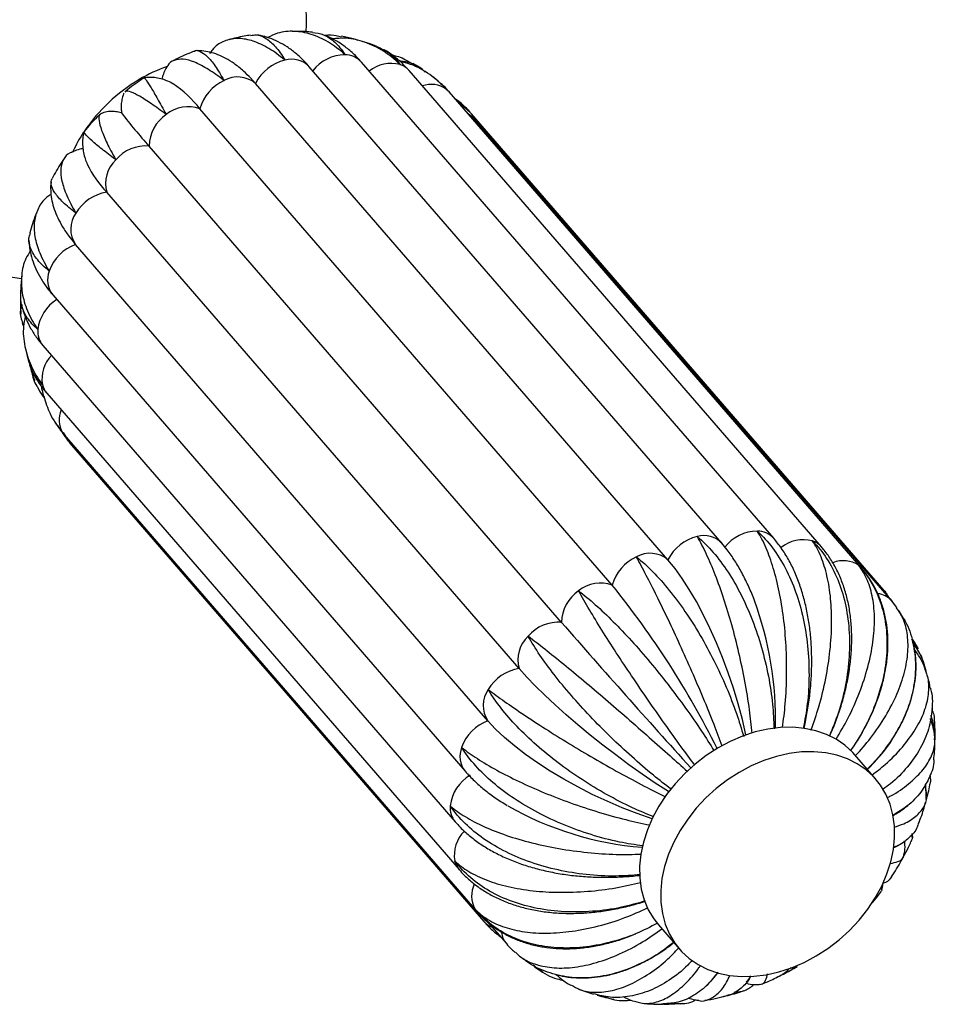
# Paper-space layout '_Frontal' of a CAD drawing. Header units: millimetres. Extents: x -353 to 353, y -227 to 1579.
# Tile 3 of 4: x -6 to 205, y -227 to 0. Entities that reach past the tile are written whole.
import ezdxf

# ---------------------------------------------------------------- set-up
doc = ezdxf.new("R2010")
doc.units = ezdxf.units.MM

psp = doc.layouts.new('_Frontal')

# ---------------------------------------------------------------- linework, layer by layer
at = {"color": 7, "linetype": 'Continuous', "lineweight": 25}
for p, q in [((63.73, -3.43), (63.44, -3.33)), ((155.94, -120.85), (60.68, -10.85)), ((167.97, -119.76), (72.7, -9.76)), ((48.25, -14.7), (47.1, -13.43)), ((178.98, -121.74), (83.72, -11.74)), ((90.35, -14.1), (89.08, -13.13)), ((143.51, -124.7), (48.25, -14.7)), ((188.25, -126.64), (92.99, -16.64)), ((130.66, -130.58), (35.4, -20.58)), ((193.42, -131.74), (98.16, -21.74)), ((98.29, -21.89), (98.16, -21.74)), ((195.13, -134.15), (99.87, -24.15)), ((118.94, -139.16), (23.67, -29.16)), ((109.14, -149.84), (13.88, -39.84)), ((6.67, -51.89), (6.43, -51.6)), ((101.94, -161.89), (6.67, -51.89)), ((1.4, -63.53), (96.67, -173.53)), ((-4.95, -75.66), (-4.2, -78.93)), ((-0.88, -75.24), (94.38, -185.24)), ((-3.56, -80.64), (-3.86, -79.75)), ((0.02, -86.26), (95.28, -196.26)), ((1.84, -92.75), (2.44, -93.74)), ((2.8, -94.26), (4.05, -95.85)), ((3.85, -95.3), (5.39, -97.75)), ((4.05, -95.85), (99.31, -205.85)), ((5.07, -97.3), (4.3, -96.15)), ((5.03, -97.33), (5.26, -97.61)), ((5.37, -97.77), (5.76, -98.26)), ((5.63, -98.11), (5.76, -98.26)), ((5.76, -98.26), (101.03, -208.26)), ((193.82, -132.23), (193.42, -131.74)), ((194.14, -132.68), (193.92, -132.39)), ((196.38, -135.73), (195.13, -134.15)), ((199.98, -143.39), (201.36, -145.28)), ((191.55, -175.36), (186.67, -169.73)), ((203.2, -179.86), (203.11, -176.35)), ((196.38, -190.83), (197.37, -190.28)), ((192.72, -200.39), (192.9, -201.06)), ((101.79, -208.27), (106.2, -213.36)), ((141.32, -209), (146.2, -214.64)), ((122.87, -223.84), (126.29, -225))]:
    psp.add_line(p, q, dxfattribs=at)
at = {"color": 8, "linetype": 'Continuous', "lineweight": 25}
for p, q in [((4.05, -95.85), (3.66, -95.33)), ((193.55, -131.89), (193.42, -131.74)), ((99.31, -205.85), (98.92, -205.33))]:
    psp.add_line(p, q, dxfattribs=at)
at = {"color": 8, "linetype": 'Continuous', "lineweight": 25, "flags": 128}
for points in [[(92.32, -16.01), (92.95, -16.6), (92.99, -16.64)], [(98.92, -22.97), (98.76, -22.62), (98.29, -21.89)], [(187.59, -126.01), (188.21, -126.6), (188.25, -126.64)], [(194.24, -133.12), (194.02, -132.62), (193.55, -131.89)]]:
    psp.add_lwpolyline(points, dxfattribs=at)
at = {"color": 7, "linetype": 'Continuous', "lineweight": 25, "flags": 128}
for points in [[(161.55, -165.16), (161.55, -165.14), (160.71, -161.59), (159.73, -158), (158.63, -154.4), (157.42, -150.82), (156.11, -147.29), (154.71, -143.86), (153.23, -140.54), (151.69, -137.37), (150.09, -134.38), (148.46, -131.59), (146.82, -129.03), (145.16, -126.73), (143.51, -124.7)], [(143.68, -178.3), (143.62, -178.26), (140.61, -176.29), (137.57, -174.2), (134.52, -172.03), (131.48, -169.79), (128.48, -167.5), (125.56, -165.18), (122.73, -162.85), (120.03, -160.53), (117.47, -158.24), (115.08, -156.01), (112.88, -153.85), (110.9, -151.79), (109.14, -149.84)], [(139.86, -184.54), (136.4, -183.33), (132.93, -181.97), (129.46, -180.49), (126.04, -178.89), (122.7, -177.18), (119.45, -175.39), (116.34, -173.54), (113.39, -171.63), (110.63, -169.68), (108.08, -167.71), (105.77, -165.75), (103.72, -163.8), (101.94, -161.89)], [(186.67, -169.73), (186.21, -169.22), (184.42, -167.56), (182.38, -166.16), (180.13, -165.03), (177.69, -164.19), (175.09, -163.64), (172.36, -163.4), (169.53, -163.46), (166.63, -163.82), (163.71, -164.48), (160.78, -165.44), (157.9, -166.67), (155.09, -168.17), (152.38, -169.92), (149.81, -171.9), (147.4, -174.08), (145.19, -176.44), (143.2, -178.95), (141.45, -181.58), (139.97, -184.31), (138.77, -187.1), (137.86, -189.91), (137.26, -192.71), (136.98, -195.48), (137.01, -198.17), (137.36, -200.76), (138.02, -203.22), (138.98, -205.52), (140.24, -207.62), (141.32, -209)], [(159.97, -173.8), (157.26, -175.55), (154.69, -177.53), (152.28, -179.71), (150.07, -182.07), (148.08, -184.59), (146.33, -187.22), (144.85, -189.95), (143.65, -192.73), (142.74, -195.54), (142.14, -198.35), (141.86, -201.11), (141.89, -203.81), (142.24, -206.4), (142.9, -208.86), (143.86, -211.15), (145.12, -213.26), (146.66, -215.15), (148.45, -216.8), (150.49, -218.2), (152.74, -219.33), (155.18, -220.17), (157.78, -220.72), (160.51, -220.97), (163.34, -220.91), (166.24, -220.55), (169.16, -219.88), (172.08, -218.93), (174.97, -217.7), (177.78, -216.2), (180.49, -214.45), (183.06, -212.47), (185.47, -210.29), (187.68, -207.93), (189.67, -205.41), (191.42, -202.78), (192.9, -200.05), (194.1, -197.27), (195.01, -194.46), (195.61, -191.65), (195.89, -188.89), (195.86, -186.19), (195.51, -183.6), (194.85, -181.14), (193.89, -178.85), (192.63, -176.74), (191.09, -174.85), (189.3, -173.2), (187.26, -171.8), (185.01, -170.67), (182.57, -169.83), (179.97, -169.28), (177.24, -169.03), (174.41, -169.09), (171.51, -169.45), (168.59, -170.12), (165.67, -171.07), (162.78, -172.3), (159.97, -173.8)]]:
    psp.add_lwpolyline(points, dxfattribs=at)
at = {"color": 7, "linetype": 'Continuous', "lineweight": 25}
for centre, radius, start, end in [((0, 0), 60, 357.3286, 23.3002), ((39.96, -45.17), 36.45, 109.3992, 120.6082), ((57.38, -19.28), 10.21, 103.2035, 153.3256), ((44.14, -19.67), 6.46, 50.4453, 119.4296), ((41.36, -47.75), 39.37, 120.4522, 146.1706), ((14.11, -37.18), 27, 37.9377, 56.0311), ((45.05, -23.17), 9.99, 114.112, 165.0214), ((32.65, -27.94), 7.85, 69.5012, 129.6628), ((97.03, 38.29), 99.66, 216.8854, 222.5992), ((32.68, -29.36), 9.01, 124.0486, 178.738), ((37.79, -45.3), 35.04, 146.5732, 154.8311), ((22.94, -38.34), 9.21, 85.4613, 139.3246), ((32.45, -22.11), 25.68, 205.9217, 223.6593), ((21.23, -37.84), 7.62, 133.7259, 195.1868), ((0, 0), 60, 216.6998, 264.4618), ((15.42, -49.8), 10.08, 98.797, 149.3751), ((11.81, -48.32), 6.25, 144.1813, 214.7408), ((10.19, -61.43), 10.17, 110.2307, 160.5049), ((164.29, -127.68), 9.61, 90.6548, 142.9523), ((152.64, -129.28), 10.21, 103.2035, 153.3256), ((140.31, -133.17), 9.99, 114.112, 165.0214), ((139.4, -129.67), 6.46, 50.4453, 119.4296), ((127.91, -137.94), 7.85, 69.5012, 129.6628), ((-30.02, -260.44), 206.59, 26.4899, 38.9439), ((127.94, -139.36), 9.01, 124.0486, 178.738), ((87.81, -161.8), 80.59, 358.7466, 20.1152), ((118.21, -148.34), 9.21, 85.4613, 139.3246), ((1858.67, 1376.7), 2307.49, 221.06618, 222.18254), ((116.49, -147.84), 7.62, 133.7259, 195.1868), ((110.68, -159.8), 10.08, 98.797, 149.3751), ((107.08, -158.32), 6.25, 144.1813, 214.7408), ((105.45, -171.43), 10.17, 110.2307, 160.5049), ((102.61, -182.63), 9.44, 120.45, 173.3896), ((143.53, -116.74), 74.61, 240.2891, 265.4181)]:
    psp.add_arc(centre, radius, start, end, dxfattribs=at)
at = {"color": 8, "linetype": 'Continuous', "lineweight": 25}
for centre, radius, start, end in [((69.02, -17.67), 9.59, 90.636, 141.9898), ((68.9, -13.21), 5.13, 42.1844, 89.8162), ((56.62, -14.7), 5.59, 43.4735, 106.3807), ((79.57, -18.31), 8.21, 75.4757, 128.0899), ((80.15, -14.87), 4.76, 41.2549, 71.8255), ((88.81, -21.16), 6.23, 55.6468, 108.9996), ((96.4, -27.16), 4.6, 40.9798, 61.3639), ((5.87, -60.08), 5.65, 158.8108, 217.7476), ((7.31, -72.62), 9.41, 121.8484, 173.4245), ((3.03, -71.99), 5.09, 174.9124, 219.6882), ((6.85, -83), 7.94, 136.3884, 189.111), ((3.58, -83.2), 4.69, 193.0042, 220.6658), ((8.84, -92.39), 5.95, 157.3671, 209.5893), ((9.26, -95.22), 4.64, 221.0556, 240.9682), ((164.16, -123.21), 5.13, 42.1394, 89.8175), ((151.89, -124.7), 5.59, 43.4818, 106.3802), ((174.83, -128.33), 8.24, 75.5182, 128.8716), ((175.41, -124.87), 4.76, 41.4448, 71.8232), ((184.03, -131.25), 6.33, 55.8431, 112.2286), ((191.44, -137.44), 4.95, 41.6357, 83.1945), ((101.13, -170.08), 5.65, 158.8116, 217.7289), ((98.29, -181.99), 5.08, 174.9113, 219.733), ((102.15, -193.01), 7.98, 135.1801, 189.0392), ((98.84, -193.21), 4.69, 193.0011, 220.9693), ((104.46, -202.35), 6.29, 154.2264, 208.2727), ((104.58, -205.16), 4.72, 221.174, 249.4147), ((109.91, -210.22), 4.86, 186.9001, 220.2686)]:
    psp.add_arc(centre, radius, start, end, dxfattribs=at)
at = {"color": 7, "linetype": 'Continuous', "lineweight": 25}
for points, knots in [([(55.05, -9.34), (55.02, -9.32), (53.77, -8.26), (51.26, -6.45), (47.7, -4.79), (44.35, -4.16), (41.37, -4.65), (39.08, -5.84), (38.01, -7.25), (37.61, -7.78)], [0, 0, 0, 0, 0.003592, 0.18008, 0.361688, 0.538178, 0.719807, 0.895942, 1, 1, 1, 1]), ([(47.12, -3.55), (46.61, -3.63), (44.92, -3.88), (43.25, -4.31), (42.08, -4.62)], [0, 0, 0, 0, 0.298013, 1, 1, 1, 1]), ([(47.14, -3.65), (47.55, -3.56), (48.7, -3.31), (50.65, -4.15), (52.89, -6.07), (54.33, -8.1), (55.03, -9.31), (55.05, -9.34)], [0, 0, 0, 0, 0.154498, 0.437147, 0.71179, 0.99441, 1, 1, 1, 1]), ([(60.68, -10.85), (60.33, -10.46), (59.33, -9.34), (57.63, -7.77), (55.59, -6.25), (53.56, -5.08), (51.5, -4.22), (49.84, -3.7), (48.85, -3.58), (48.59, -3.55)], [0, 0, 0, 0, 0.10529, 0.301404, 0.472424, 0.635871, 0.792582, 0.944082, 1, 1, 1, 1]), ([(68.92, -8.08), (68.89, -8.05), (67.65, -6.93), (65.08, -5), (61.16, -3.19), (57.2, -2.52), (53.78, -2.8), (51.8, -3.75), (51.03, -4.12)], [0, 0, 0, 0, 0.004311, 0.216085, 0.434003, 0.64578, 0.863724, 1, 1, 1, 1]), ([(61.4, -2.87), (60.27, -2.78), (58.72, -2.66), (57.16, -2.7), (56.73, -2.71)], [0, 0, 0, 0, 0.727422, 1, 1, 1, 1]), ([(61.4, -2.93), (62.26, -3.05), (64.1, -3.3), (66.63, -5.05), (68.18, -6.92), (68.9, -8.05), (68.92, -8.08)], [0, 0, 0, 0, 0.299965, 0.641546, 0.993047, 1, 1, 1, 1]), ([(72.7, -9.76), (72.33, -9.35), (71.32, -8.23), (69.54, -6.63), (67.32, -5.09), (65.48, -4.06), (64.35, -3.66), (64.04, -3.55)], [0, 0, 0, 0, 0.153101, 0.410798, 0.663064, 0.908337, 1, 1, 1, 1]), ([(64.15, -3.59), (64.67, -3.53), (66.01, -3.37), (67.31, -3.72), (68.1, -3.94)], [0, 0, 0, 0, 0.390789, 1, 1, 1, 1]), ([(81.63, -10.35), (81.61, -10.33), (80.4, -9.13), (77.8, -7.04), (73.6, -5.05), (69.6, -4.1), (67.02, -4.33), (65.96, -4.42)], [0, 0, 0, 0, 0.00543, 0.272211, 0.546733, 0.813518, 1, 1, 1, 1]), ([(72, -4.77), (71.62, -4.65), (70.35, -4.25), (69.04, -4), (68.13, -3.83)], [0, 0, 0, 0, 0.304048, 1, 1, 1, 1]), ([(76.31, -6.18), (75.52, -5.87), (74.4, -5.43), (73.23, -5.12), (72.88, -5.02)], [0, 0, 0, 0, 0.699346, 1, 1, 1, 1]), ([(76.3, -6.2), (77.25, -6.62), (79.28, -7.53), (80.86, -9.27), (81.62, -10.33), (81.63, -10.35)], [0, 0, 0, 0, 0.461419, 0.989553, 1, 1, 1, 1]), ([(40.97, -14.05), (40.94, -14.03), (39.69, -13.04), (37.29, -11.33), (34.14, -9.69), (31.44, -8.96), (29.39, -9.28), (28.18, -9.96), (27.88, -10.77), (27.84, -10.87)], [0, 0, 0, 0, 0.003904, 0.195702, 0.393065, 0.584865, 0.78225, 0.973665, 1, 1, 1, 1]), ([(34.1, -7.28), (33.85, -7.37), (32.26, -7.97), (30.62, -8.73), (29.27, -9.47), (29.19, -9.51)], [0, 0, 0, 0, 0.1459579, 0.9516162, 1, 1, 1, 1]), ([(34.1, -7.27), (34.1, -7.26), (34.45, -6.91), (35.44, -7.23), (37.03, -8.29), (38.9, -10.57), (40.24, -12.75), (40.95, -14.03), (40.97, -14.05)], [0, 0, 0, 0, 0.005434, 0.249291, 0.500251, 0.744103, 0.995036, 1, 1, 1, 1]), ([(47.16, -13.52), (46.61, -12.96), (45.37, -11.7), (43.46, -10.19), (41.46, -8.93), (39.58, -8.05), (37.72, -7.47), (36.09, -7.17), (35.07, -7.18), (34.69, -7.18)], [0, 0, 0, 0, 0.15858, 0.355725, 0.517304, 0.663427, 0.797889, 0.924444, 1, 1, 1, 1]), ([(83.72, -11.74), (83.33, -11.3), (82.33, -10.19), (80.52, -8.63), (78.98, -7.48), (78.09, -7.02), (78, -6.97)], [0, 0, 0, 0, 0.231484, 0.596769, 0.957918, 1, 1, 1, 1]), ([(79.75, -8.14), (80.26, -8.24), (81.97, -8.6), (83.47, -9.53), (84.53, -10.18)], [0, 0, 0, 0, 0.2944514, 1, 1, 1, 1]), ([(27.81, -10.85), (27.72, -10.99), (27.35, -11.53), (26.95, -12.52), (26.73, -13.33), (26.63, -13.71)], [0, 0, 0, 0, 0.144234, 0.58894, 1, 1, 1, 1]), ([(87.42, -12.08), (87.22, -11.88), (86.14, -10.81), (84.09, -9.88), (82.03, -9.57), (81.33, -9.47)], [0, 0, 0, 0, 0.130325, 0.708131, 1, 1, 1, 1]), ([(92.32, -16.01), (92.3, -15.99), (91.14, -14.73), (88.55, -12.52), (84.92, -10.42), (82.42, -9.83), (81.59, -9.64)], [0, 0, 0, 0, 0.007936, 0.39783, 0.799037, 1, 1, 1, 1]), ([(86.51, -11.34), (86.18, -11.11), (85.55, -10.66), (84.88, -10.3), (84.56, -10.12)], [0, 0, 0, 0, 0.527643, 1, 1, 1, 1]), ([(22.49, -13.46), (22.28, -13.59), (20.83, -14.51), (19.35, -15.6), (18.14, -16.62), (18.07, -16.68)], [0, 0, 0, 0, 0.1343227, 0.9433566, 1, 1, 1, 1]), ([(29.3, -14.86), (28.89, -14.63), (28.1, -14.21), (26.75, -13.71), (25.32, -13.4), (23.91, -13.27), (22.96, -13.39), (22.53, -13.45)], [0, 0, 0, 0, 0.235058, 0.450946, 0.65103, 0.843017, 1, 1, 1, 1]), ([(22.54, -13.51), (22.53, -13.49), (22.53, -13.32), (23.03, -13.99), (24.04, -15.55), (25.58, -18.19), (26.89, -20.53), (27.62, -21.87), (27.63, -21.89)], [0, 0, 0, 0, 0.04166, 0.276635, 0.518454, 0.753424, 0.995217, 1, 1, 1, 1]), ([(90.3, -14.17), (91.01, -14.72), (91.73, -15.28), (92.31, -16), (92.32, -16.01)], [0, 0, 0, 0, 0.972877, 1, 1, 1, 1]), ([(92.99, -16.64), (92.6, -16.2), (91.97, -15.48), (91.24, -14.86), (90.96, -14.62)], [0, 0, 0, 0, 0.615519, 1, 1, 1, 1]), ([(17.89, -16.94), (17.85, -17.01), (17.61, -17.47), (17.37, -18.4), (17.19, -19.64), (17.19, -20.73), (17.31, -21.37), (17.36, -21.63)], [0, 0, 0, 0, 0.047764, 0.325524, 0.58619, 0.8298, 1, 1, 1, 1]), ([(27.63, -21.89), (27.61, -21.88), (26.39, -20.95), (24.12, -19.3), (21.39, -17.56), (19.41, -16.63), (18.33, -16.37), (18.17, -16.69), (18.13, -16.76)], [0, 0, 0, 0, 0.004658, 0.233474, 0.468931, 0.697751, 0.933234, 1, 1, 1, 1]), ([(98.16, -21.74), (97.76, -21.3), (96.75, -20.2), (95.51, -19.05), (94.6, -18.42), (94.43, -18.31)], [0, 0, 0, 0, 0.347093, 0.884119, 1, 1, 1, 1]), ([(94.45, -18.33), (95.77, -19.42), (97.13, -20.54), (98.27, -21.87), (98.29, -21.89)], [0, 0, 0, 0, 0.98045, 1, 1, 1, 1]), ([(98.29, -21.89), (98.27, -21.88), (97.49, -21), (96.5, -20.27), (95.52, -19.57)], [0, 0, 0, 0, 0.021073, 1, 1, 1, 1]), ([(12.4, -21.77), (12.17, -22), (10.86, -23.26), (9.62, -24.6), (8.69, -25.78), (8.69, -25.78)], [0, 0, 0, 0, 0.178739, 0.996894, 1, 1, 1, 1]), ([(12.84, -21.62), (12.6, -21.7), (12.05, -21.89), (12, -23.21), (12.57, -25.39), (13.87, -28.42), (15.17, -30.92), (15.95, -32.31), (15.96, -32.34)], [0, 0, 0, 0, 0.150838, 0.359043, 0.573314, 0.781515, 0.995762, 1, 1, 1, 1]), ([(17.35, -21.52), (17.31, -21.5), (16.88, -21.35), (15.95, -21.2), (14.61, -21.16), (13.53, -21.28), (12.95, -21.5), (12.81, -21.55)], [0, 0, 0, 0, 0.032967, 0.305592, 0.598058, 0.906207, 1, 1, 1, 1]), ([(99.87, -24.15), (99.48, -23.71), (98.71, -22.84), (97.83, -22.1), (97.4, -21.73)], [0, 0, 0, 0, 0.509671, 1, 1, 1, 1]), ([(8.68, -25.85), (8.63, -26.01), (8.41, -26.66), (8.29, -27.83), (8.29, -29.31), (8.51, -30.76), (8.87, -32.13), (9.21, -32.96), (9.39, -33.37)], [0, 0, 0, 0, 0.053121, 0.229086, 0.408145, 0.596004, 0.800959, 1, 1, 1, 1]), ([(15.96, -32.34), (15.94, -32.32), (14.76, -31.43), (12.65, -29.8), (10.34, -27.87), (9.01, -26.56), (8.49, -25.89), (8.68, -25.86), (8.69, -25.86)], [0, 0, 0, 0, 0.004889, 0.245079, 0.492239, 0.732433, 0.979621, 1, 1, 1, 1]), ([(5.86, -30.62), (5.71, -30.66), (4.75, -30.93), (3.79, -32.15), (3.1, -34.29), (3.38, -37.13), (4.54, -40.57), (5.89, -43.22), (6.73, -44.64), (6.74, -44.66)], [0, 0, 0, 0, 0.035181, 0.229254, 0.418233, 0.612716, 0.801691, 0.996153, 1, 1, 1, 1]), ([(8.39, -29.79), (8.38, -29.79), (7.9, -29.84), (7.03, -30.06), (6.18, -30.43), (5.84, -30.58)], [0, 0, 0, 0, 0.0150748, 0.5965935, 1, 1, 1, 1]), ([(4.02, -32.08), (3.81, -32.38), (2.79, -33.86), (1.93, -35.43), (1.24, -36.68)], [0, 0, 0, 0, 0.203315, 1, 1, 1, 1]), ([(1.05, -37.4), (1.02, -37.59), (0.88, -38.43), (0.93, -39.92), (1.18, -41.85), (1.73, -43.81), (2.54, -45.81), (3.67, -47.88), (4.98, -49.83), (6.01, -51.08), (6.46, -51.62)], [0, 0, 0, 0, 0.036889, 0.156843, 0.280763, 0.411581, 0.552403, 0.705747, 0.871608, 1, 1, 1, 1]), ([(6.74, -44.66), (6.72, -44.65), (5.6, -43.79), (3.64, -42.13), (1.76, -39.95), (0.84, -38.06), (1.12, -37.14), (1.25, -36.69)], [0, 0, 0, 0, 0.005037, 0.252506, 0.507155, 0.754628, 1, 1, 1, 1]), ([(1.02, -40.36), (0.69, -40.57), (-0.66, -41.4), (-2.03, -43.46), (-3.01, -46.49), (-2.89, -49.97), (-1.75, -53.82), (-0.31, -56.58), (0.59, -58.01), (0.6, -58.04)], [0, 0, 0, 0, 0.06246, 0.251046, 0.434682, 0.623666, 0.807298, 0.996262, 1, 1, 1, 1]), ([(-2.3, -44.48), (-2.38, -44.65), (-3.01, -46.2), (-3.54, -47.83), (-3.9, -49.3), (-3.91, -49.33)], [0, 0, 0, 0, 0.1115476, 0.9817328, 1, 1, 1, 1]), ([(0.6, -58.04), (0.58, -58.02), (-0.47, -57.18), (-2.27, -55.45), (-3.78, -52.92), (-4.31, -50.84), (-3.9, -49.73), (-3.77, -49.36)], [0, 0, 0, 0, 0.005747, 0.288105, 0.578655, 0.861016, 1, 1, 1, 1]), ([(-4.09, -50.94), (-4.03, -51.67), (-3.91, -53.16), (-3.35, -55.37), (-2.52, -57.57), (-1.39, -59.75), (-0.08, -61.75), (0.95, -62.98), (1.4, -63.53)], [0, 0, 0, 0, 0.158757, 0.323565, 0.492822, 0.668277, 0.851037, 1, 1, 1, 1]), ([(-3.78, -53.42), (-4.14, -53.98), (-5.23, -55.69), (-5.91, -58.95), (-5.84, -63.02), (-4.58, -67.26), (-3.03, -70.09), (-2.05, -71.51), (-2.03, -71.54)], [0, 0, 0, 0, 0.106535, 0.325603, 0.551052, 0.770116, 0.995541, 1, 1, 1, 1]), ([(-5.74, -59.07), (-5.85, -60.11), (-6.02, -61.62), (-6.02, -63.14), (-6.02, -63.61)], [0, 0, 0, 0, 0.6894732, 1, 1, 1, 1]), ([(-2.03, -71.54), (-2.05, -71.52), (-3.04, -70.67), (-4.64, -68.85), (-5.95, -66.17), (-5.95, -64.37), (-5.95, -63.61)], [0, 0, 0, 0, 0.007307, 0.366296, 0.735701, 1, 1, 1, 1]), ([(-5.79, -65.75), (-5.83, -65.89), (-6.22, -67.17), (-6.14, -68.63), (-5.62, -69.84), (-5.55, -70.01)], [0, 0, 0, 0, 0.089915, 0.866118, 1, 1, 1, 1]), ([(-6.01, -63.7), (-6.04, -64.35), (-6.1, -65.78), (-5.99, -67.2), (-5.93, -67.97)], [0, 0, 0, 0, 0.458894, 1, 1, 1, 1]), ([(-5.8, -65.69), (-5.74, -66.03), (-5.5, -67.19), (-4.78, -69.11), (-3.66, -71.4), (-2.35, -73.45), (-1.34, -74.69), (-0.88, -75.24)], [0, 0, 0, 0, 0.097343, 0.330686, 0.565913, 0.804716, 1, 1, 1, 1]), ([(-5.62, -70.02), (-5.6, -70.1), (-5.53, -70.41), (-5.41, -70.7), (-5.32, -70.92)], [0, 0, 0, 0, 0.260079, 1, 1, 1, 1]), ([(-4.93, -68.55), (-5.09, -69.29), (-5.58, -71.59), (-5.18, -75.43), (-3.78, -79.96), (-2.07, -82.83), (-1.01, -84.23), (-0.99, -84.26)], [0, 0, 0, 0, 0.135308, 0.424373, 0.705249, 0.994283, 1, 1, 1, 1]), ([(-0.99, -84.26), (-1.01, -84.24), (-1.92, -83.37), (-3.29, -81.71), (-3.85, -79.74), (-4.09, -78.9)], [0, 0, 0, 0, 0.011526, 0.577769, 1, 1, 1, 1]), ([(-3.65, -80.67), (-3.51, -81.2), (-3.26, -82.12), (-2.9, -82.99), (-2.75, -83.35)], [0, 0, 0, 0, 0.589144, 1, 1, 1, 1]), ([(-3.58, -80.59), (-3.51, -80.77), (-3.11, -81.78), (-2.09, -83.49), (-0.91, -85.17), (-0.15, -86.06), (0.02, -86.26)], [0, 0, 0, 0, 0.086875, 0.484138, 0.881108, 1, 1, 1, 1]), ([(-3.36, -81.11), (-3.36, -81.13), (-3.33, -82.44), (-2.92, -83.68), (-2.19, -84.68), (-2.17, -84.71)], [0, 0, 0, 0, 0.017157, 0.967618, 1, 1, 1, 1]), ([(-2.17, -84.71), (-1.81, -85.4), (-1.32, -86.34), (-0.68, -87.18), (-0.51, -87.4)], [0, 0, 0, 0, 0.730826, 1, 1, 1, 1]), ([(-1.22, -84.64), (-1.18, -84.97), (-1.08, -85.76), (-0.84, -86.51), (-0.7, -86.95)], [0, 0, 0, 0, 0.4147167, 1, 1, 1, 1]), ([(-0.67, -86.96), (-0.24, -88.31), (0.7, -91.29), (2.51, -93.94), (3.64, -95.3), (3.66, -95.33)], [0, 0, 0, 0, 0.45036, 0.989338, 1, 1, 1, 1]), ([(3.66, -95.33), (3.64, -95.31), (3.2, -94.82), (2.87, -94.24), (2.55, -93.68)], [0, 0, 0, 0, 0.0375756, 1, 1, 1, 1]), ([(3.59, -95.27), (3.68, -95.44), (3.87, -95.78), (4.11, -96.09), (4.23, -96.24)], [0, 0, 0, 0, 0.492142, 1, 1, 1, 1]), ([(169.99, -163.46), (170.23, -161.65), (170.75, -157.63), (171.01, -151.24), (170.88, -144.51), (170.3, -138.07), (169.3, -131.99), (167.94, -126.56), (166.23, -121.82), (164.91, -119.24), (164.19, -118.1), (164.18, -118.08)], [0, 0, 0, 0, 0.105636, 0.234403, 0.359589, 0.488407, 0.613844, 0.742935, 0.86837, 0.997447, 1, 1, 1, 1]), ([(164.18, -118.08), (164.2, -118.1), (165.44, -119.23), (167.79, -121.84), (170.75, -126.57), (173.15, -132.08), (174.87, -138.13), (175.91, -144.64), (176.22, -151.31), (175.89, -157.76), (175.14, -161.78), (174.79, -163.65)], [0, 0, 0, 0, 0.002553, 0.127969, 0.257023, 0.382441, 0.511511, 0.636676, 0.765474, 0.890595, 1, 1, 1, 1]), ([(162.99, -164.77), (162.8, -162.99), (162.39, -159.07), (161.34, -152.79), (159.96, -146.16), (158.32, -139.76), (156.47, -133.66), (154.49, -128.15), (152.42, -123.28), (151.02, -120.57), (150.32, -119.36), (150.31, -119.34)], [0, 0, 0, 0, 0.1065674, 0.2352005, 0.3602556, 0.48894, 0.6142465, 0.743203, 0.8685067, 0.9974494, 1, 1, 1, 1]), ([(150.31, -119.34), (150.33, -119.36), (151.59, -120.42), (154.05, -122.89), (157.44, -127.41), (160.5, -132.74), (163.11, -138.61), (165.24, -144.96), (166.79, -151.49), (167.79, -157.86), (167.95, -161.85), (168.03, -163.73)], [0, 0, 0, 0, 0.002549, 0.127756, 0.256597, 0.381806, 0.510661, 0.635618, 0.764202, 0.889116, 1, 1, 1, 1]), ([(175.62, -160.32), (175.73, -159.71), (176.08, -157.89), (176.44, -154.82), (176.71, -151.15), (176.77, -147.51), (176.64, -143.92), (176.3, -140.39), (175.74, -136.95), (174.98, -133.63), (174, -130.44), (172.8, -127.42), (171.39, -124.59), (169.79, -122.01), (168.56, -120.5), (167.97, -119.76)], [0, 0, 0, 0, 0.039831, 0.118899, 0.198051, 0.277365, 0.356921, 0.436794, 0.51705, 0.597734, 0.678845, 0.760307, 0.841853, 0.92301, 1, 1, 1, 1]), ([(176.57, -164.04), (177.2, -162.26), (178.59, -158.34), (180.05, -152.13), (181.07, -145.63), (181.44, -139.42), (181.21, -133.58), (180.37, -128.38), (178.96, -123.88), (177.66, -121.44), (176.91, -120.37), (176.89, -120.35)], [0, 0, 0, 0, 0.107054, 0.235617, 0.360604, 0.489218, 0.614457, 0.743343, 0.868578, 0.997451, 1, 1, 1, 1]), ([(176.89, -120.35), (176.92, -120.38), (178.12, -121.58), (180.33, -124.31), (182.86, -129.14), (184.6, -134.68), (185.48, -140.68), (185.51, -147.07), (184.66, -153.56), (183.13, -159.79), (181.55, -163.63), (180.81, -165.42)], [0, 0, 0, 0, 0.002552, 0.127929, 0.256944, 0.382323, 0.511352, 0.636479, 0.765237, 0.89032, 1, 1, 1, 1]), ([(163.5, -134.14), (163.45, -133.99), (163.01, -132.75), (162.04, -130.57), (160.6, -127.64), (158.99, -124.9), (157.44, -122.64), (156.37, -121.37), (155.94, -120.85)], [0, 0, 0, 0, 0.029429, 0.233565, 0.439715, 0.648169, 0.85896, 1, 1, 1, 1]), ([(180.86, -165.45), (181.06, -165.01), (181.79, -163.44), (182.82, -160.68), (183.94, -157.18), (184.83, -153.66), (185.48, -150.13), (185.88, -146.63), (186.03, -143.17), (185.92, -139.78), (185.54, -136.48), (184.89, -133.31), (183.97, -130.29), (182.79, -127.47), (181.35, -124.86), (180.04, -122.99), (179.2, -122), (178.98, -121.74)], [0, 0, 0, 0, 0.028494, 0.101112, 0.173848, 0.246749, 0.319851, 0.393178, 0.466728, 0.540461, 0.614249, 0.687876, 0.761069, 0.83351, 0.904898, 0.975022, 1, 1, 1, 1]), ([(156.07, -167.75), (155.46, -166.11), (154.11, -162.52), (151.72, -156.67), (149.06, -150.45), (146.33, -144.36), (143.58, -138.47), (140.94, -133.05), (138.45, -128.16), (136.95, -125.36), (136.24, -124.07), (136.23, -124.05)], [0, 0, 0, 0, 0.1075948, 0.23608, 0.3609913, 0.4895277, 0.6146901, 0.7434983, 0.8686579, 0.9974523, 1, 1, 1, 1]), ([(136.23, -124.05), (136.25, -124.07), (137.5, -125.06), (140.05, -127.37), (143.82, -131.61), (147.53, -136.59), (151.01, -142.07), (154.23, -148.01), (157.04, -154.1), (159.38, -160.03), (160.49, -163.75), (161.02, -165.49)], [0, 0, 0, 0, 0.002547, 0.127684, 0.256452, 0.381591, 0.510374, 0.635261, 0.763772, 0.888616, 1, 1, 1, 1]), ([(182.36, -166.16), (183.3, -164.57), (185.4, -161.04), (187.87, -155.39), (189.83, -149.43), (191, -143.71), (191.37, -138.32), (190.94, -133.5), (189.72, -129.31), (188.4, -127.04), (187.6, -126.03), (187.59, -126.01)], [0, 0, 0, 0, 0.104804, 0.233691, 0.358993, 0.487931, 0.613485, 0.742696, 0.868247, 0.997444, 1, 1, 1, 1]), ([(187.59, -126.01), (187.61, -126.04), (188.77, -127.31), (190.81, -130.12), (192.92, -134.94), (194.08, -140.34), (194.23, -146.08), (193.38, -152.09), (191.56, -158.08), (189.01, -163.79), (186.72, -167.24), (185.65, -168.86)], [0, 0, 0, 0, 0.002549, 0.127762, 0.256609, 0.381825, 0.510686, 0.63565, 0.76424, 0.88916, 1, 1, 1, 1]), ([(185.68, -168.87), (185.96, -168.46), (186.97, -167.07), (188.46, -164.58), (190.13, -161.42), (191.53, -158.19), (192.68, -154.93), (193.54, -151.66), (194.11, -148.4), (194.38, -145.18), (194.34, -142.03), (193.99, -138.98), (193.34, -136.07), (192.4, -133.32), (191.17, -130.75), (189.79, -128.52), (188.73, -127.22), (188.25, -126.64)], [0, 0, 0, 0, 0.028854, 0.100525, 0.172368, 0.244386, 0.316551, 0.388781, 0.460919, 0.532766, 0.60408, 0.67461, 0.744148, 0.812583, 0.879926, 0.946309, 1, 1, 1, 1]), ([(149.7, -172.15), (148.68, -170.77), (146.44, -167.72), (142.8, -162.63), (138.92, -157.09), (135.14, -151.56), (131.51, -146.09), (128.21, -140.92), (125.28, -136.12), (123.65, -133.26), (122.91, -131.92), (122.9, -131.89)], [0, 0, 0, 0, 0.107721, 0.236188, 0.361082, 0.4896, 0.614745, 0.743535, 0.868677, 0.997453, 1, 1, 1, 1]), ([(122.9, -131.89), (122.92, -131.91), (124.15, -132.85), (126.74, -135), (130.82, -138.87), (135.1, -143.38), (139.38, -148.3), (143.62, -153.57), (147.62, -158.94), (151.23, -164.13), (153.25, -167.33), (154.2, -168.84)], [0, 0, 0, 0, 0.002548, 0.12774, 0.256565, 0.381759, 0.510599, 0.635541, 0.764109, 0.889008, 1, 1, 1, 1]), ([(194.84, -133.79), (194.47, -133.17), (194.07, -132.51), (193.57, -131.92), (193.55, -131.89)], [0, 0, 0, 0, 0.9555519, 1, 1, 1, 1]), ([(193.55, -131.89), (193.57, -131.91), (193.7, -132.07), (193.81, -132.25), (193.89, -132.41)], [0, 0, 0, 0, 0.121092, 1, 1, 1, 1]), ([(195.59, -134.73), (195.5, -134.56), (195.31, -134.2), (195.05, -133.87), (194.91, -133.7)], [0, 0, 0, 0, 0.462284, 1, 1, 1, 1]), ([(186.88, -169.95), (188.06, -168.62), (190.7, -165.64), (193.92, -160.81), (196.59, -155.65), (198.31, -150.65), (199.11, -145.87), (198.91, -141.57), (197.99, -138.13), (196.78, -136.48), (196.29, -135.82)], [0, 0, 0, 0, 0.109343, 0.2447, 0.376291, 0.511702, 0.643558, 0.779254, 0.911108, 1, 1, 1, 1]), ([(197.37, -137.24), (197.31, -137.14), (197.12, -136.8), (196.89, -136.49), (196.73, -136.26)], [0, 0, 0, 0, 0.292061, 1, 1, 1, 1]), ([(197.27, -137.3), (197.64, -137.83), (198.98, -139.77), (200.23, -143.61), (200.95, -148.69), (200.51, -153.96), (199, -159.34), (196.44, -164.58), (193.29, -169.25), (190.69, -171.91), (189.57, -173.07)], [0, 0, 0, 0, 0.053631, 0.195959, 0.334276, 0.476621, 0.61466, 0.756705, 0.894695, 1, 1, 1, 1]), ([(144.26, -177.7), (142.9, -176.65), (139.91, -174.33), (135.18, -170.24), (130.23, -165.64), (125.51, -160.87), (121.09, -156), (117.17, -151.24), (113.81, -146.63), (112.02, -143.75), (111.24, -142.36), (111.22, -142.34)], [0, 0, 0, 0, 0.1069757, 0.23555, 0.360548, 0.4891735, 0.6144228, 0.7433203, 0.8685668, 0.9974505, 1, 1, 1, 1]), ([(111.22, -142.34), (111.25, -142.35), (112.43, -143.24), (115.02, -145.24), (119.34, -148.71), (124.08, -152.65), (129.03, -156.85), (134.14, -161.28), (139.18, -165.69), (143.89, -169.88), (146.69, -172.39), (148, -173.56)], [0, 0, 0, 0, 0.0025519, 0.1279219, 0.2569297, 0.3823015, 0.5113241, 0.6364438, 0.7651948, 0.8902708, 1, 1, 1, 1]), ([(189.61, -173.11), (189.78, -172.95), (190.81, -171.97), (192.48, -170.04), (194.57, -167.35), (196.38, -164.55), (197.91, -161.68), (199.13, -158.75), (200.02, -155.81), (200.59, -152.86), (200.83, -149.96), (200.72, -147.13), (200.41, -144.82), (200.02, -143.5), (199.89, -143.06)], [0, 0, 0, 0, 0.019409, 0.115214, 0.211241, 0.307332, 0.403225, 0.498588, 0.593032, 0.686182, 0.77777, 0.867702, 0.956081, 1, 1, 1, 1]), ([(201.35, -145.28), (201, -144.6), (200.59, -143.81), (200.06, -143.1), (200, -143.01)], [0, 0, 0, 0, 0.87062, 1, 1, 1, 1]), ([(203.29, -150.99), (202.92, -149.54), (202.26, -147.01), (200.74, -144.75), (200.09, -143.78)], [0, 0, 0, 0, 0.57393, 1, 1, 1, 1]), ([(202.77, -149.41), (202.69, -149.23), (202.29, -148.22), (201.51, -146.85), (200.69, -145.75), (200.4, -145.36)], [0, 0, 0, 0, 0.1246491, 0.6938011, 1, 1, 1, 1]), ([(202.86, -149.33), (202.82, -149.17), (202.58, -148.26), (202.23, -147.38), (201.93, -146.66)], [0, 0, 0, 0, 0.1718076, 1, 1, 1, 1]), ([(190.71, -174.38), (191.73, -173.6), (194.39, -171.57), (197.78, -168.01), (200.86, -163.87), (202.89, -159.76), (203.86, -155.75), (203.86, -152.25), (203.06, -150.29), (202.71, -149.44)], [0, 0, 0, 0, 0.09818, 0.256044, 0.409518, 0.567445, 0.721227, 0.879489, 1, 1, 1, 1]), ([(204.12, -154.34), (203.98, -153.59), (203.79, -152.48), (203.46, -151.41), (203.35, -151.07)], [0, 0, 0, 0, 0.687041, 1, 1, 1, 1]), ([(204.14, -154.34), (204.16, -154.41), (204.67, -155.96), (204.63, -159.17), (203.92, -163.78), (201.96, -168.34), (198.95, -172.59), (195.97, -175.75), (193.79, -177.27), (193.21, -177.68)], [0, 0, 0, 0, 0.0087533, 0.1919909, 0.3805644, 0.5634336, 0.75161, 0.9344154, 1, 1, 1, 1]), ([(140.11, -184.03), (138.51, -183.37), (134.96, -181.9), (129.39, -179), (123.58, -175.51), (118.11, -171.67), (113.03, -167.53), (108.58, -163.28), (104.82, -158.96), (102.86, -156.11), (102.02, -154.69), (102.01, -154.66)], [0, 0, 0, 0, 0.105322, 0.234134, 0.359364, 0.488227, 0.613709, 0.742845, 0.868323, 0.997446, 1, 1, 1, 1]), ([(102.01, -154.66), (102.03, -154.68), (103.15, -155.54), (105.7, -157.4), (110.14, -160.45), (115.21, -163.76), (120.66, -167.16), (126.44, -170.6), (132.28, -173.9), (137.89, -176.92), (141.33, -178.62), (142.94, -179.42)], [0, 0, 0, 0, 0.002551, 0.127876, 0.256837, 0.382163, 0.511139, 0.636214, 0.764918, 0.889949, 1, 1, 1, 1]), ([(204.8, -159.98), (204.78, -159.9), (204.72, -159.61), (204.6, -159.33), (204.52, -159.12)], [0, 0, 0, 0, 0.275208, 1, 1, 1, 1]), ([(174.94, -163.65), (175.06, -163.15), (175.34, -162.05), (175.52, -160.93), (175.62, -160.32)], [0, 0, 0, 0, 0.461377, 1, 1, 1, 1]), ([(204.99, -164.31), (204.92, -163.97), (204.73, -162.98), (204.36, -162.04), (204.12, -161.43)], [0, 0, 0, 0, 0.34749, 1, 1, 1, 1]), ([(205.12, -166.3), (205.16, -165.28), (205.22, -163.42), (204.55, -161.53), (204.25, -160.68)], [0, 0, 0, 0, 0.547143, 1, 1, 1, 1]), ([(204.48, -159.37), (204.67, -159.75), (205.09, -160.59), (205.05, -161.52), (205.02, -162.03)], [0, 0, 0, 0, 0.449263, 1, 1, 1, 1]), ([(205.22, -166.3), (205.23, -166.06), (205.3, -164.63), (205.21, -163.21), (205.14, -162.03)], [0, 0, 0, 0, 0.172363, 1, 1, 1, 1]), ([(194.18, -179.63), (194.46, -179.5), (196.4, -178.56), (199.19, -176.5), (202.37, -173.53), (204.39, -170.42), (205.41, -167.29), (205.13, -165.29), (205, -164.31)], [0, 0, 0, 0, 0.03248, 0.230024, 0.422074, 0.619698, 0.812134, 1, 1, 1, 1]), ([(137.74, -190.8), (135.94, -190.53), (131.98, -189.95), (125.81, -188.3), (119.43, -186.02), (113.43, -183.2), (107.87, -179.9), (103.01, -176.25), (98.92, -172.28), (96.79, -169.5), (95.88, -168.06), (95.87, -168.04)], [0, 0, 0, 0, 0.106827, 0.235423, 0.360442, 0.489089, 0.614359, 0.743278, 0.868545, 0.99745, 1, 1, 1, 1]), ([(95.87, -168.04), (95.89, -168.05), (96.95, -168.9), (99.4, -170.64), (103.87, -173.3), (109.09, -175.96), (114.83, -178.51), (121.04, -180.9), (127.41, -183), (133.63, -184.75), (137.52, -185.57), (139.36, -185.96)], [0, 0, 0, 0, 0.002548, 0.127724, 0.256531, 0.381709, 0.510531, 0.635457, 0.764008, 0.88889, 1, 1, 1, 1]), ([(204.92, -170.93), (204.99, -170.3), (205.18, -168.79), (205.19, -167.27), (205.2, -166.39)], [0, 0, 0, 0, 0.418331, 1, 1, 1, 1]), ([(204.95, -170.93), (204.95, -170.94), (205, -172.32), (204.08, -174.88), (202.08, -178.47), (199.21, -181.46), (196.65, -183.02), (195.51, -183.71)], [0, 0, 0, 0, 0.000737, 0.265915, 0.523071, 0.787691, 1, 1, 1, 1]), ([(96.67, -173.53), (97.02, -173.93), (98.03, -175.05), (99.88, -176.81), (102.31, -178.76), (104.5, -180.3), (105.94, -181.15), (106.41, -181.43)], [0, 0, 0, 0, 0.13524, 0.381695, 0.629754, 0.878386, 1, 1, 1, 1]), ([(204.03, -174.89), (204.12, -175.24), (204.28, -175.85), (204.04, -176.43), (203.94, -176.68)], [0, 0, 0, 0, 0.568674, 1, 1, 1, 1]), ([(204.16, -174.89), (204.15, -174.85), (204.15, -174.68), (204.11, -174.51), (204.09, -174.38)], [0, 0, 0, 0, 0.23442, 1, 1, 1, 1]), ([(203.27, -179.06), (203.24, -178.32), (203.19, -177.49), (202.99, -176.68), (202.97, -176.59)], [0, 0, 0, 0, 0.87881, 1, 1, 1, 1]), ([(203.2, -180.14), (203.36, -179.61), (203.7, -178.48), (203.91, -177.32), (204.02, -176.7)], [0, 0, 0, 0, 0.465507, 1, 1, 1, 1]), ([(195.72, -186.5), (196.51, -186.23), (198.59, -185.53), (200.97, -183.96), (202.72, -181.91), (203.43, -180.23), (203.22, -179.24), (203.18, -179.06)], [0, 0, 0, 0, 0.157348, 0.416574, 0.683323, 0.94307, 1, 1, 1, 1]), ([(137.12, -197.43), (135.25, -197.58), (131.13, -197.9), (124.7, -197.52), (118.06, -196.46), (111.79, -194.69), (105.97, -192.25), (100.85, -189.24), (96.51, -185.67), (94.23, -182.99), (93.25, -181.57), (93.23, -181.54)], [0, 0, 0, 0, 0.107588, 0.236074, 0.360987, 0.489524, 0.614687, 0.743496, 0.868657, 0.997452, 1, 1, 1, 1]), ([(93.23, -181.54), (93.25, -181.56), (94.24, -182.41), (96.57, -184.08), (100.94, -186.37), (106.15, -188.42), (111.95, -190.13), (118.3, -191.47), (124.89, -192.37), (131.37, -192.83), (135.48, -192.74), (137.42, -192.7)], [0, 0, 0, 0, 0.002547, 0.127696, 0.256477, 0.381627, 0.510423, 0.635322, 0.763846, 0.888701, 1, 1, 1, 1]), ([(195.52, -183.75), (195.98, -183.49), (197.18, -182.81), (198.45, -181.9), (199.22, -181.18), (199.37, -181.04)], [0, 0, 0, 0, 0.3239608, 0.8641473, 1, 1, 1, 1]), ([(201.49, -185.51), (201.93, -184.34), (202.53, -182.75), (202.95, -181.11), (203.06, -180.67)], [0, 0, 0, 0, 0.734248, 1, 1, 1, 1]), ([(94.38, -185.24), (94.76, -185.66), (95.76, -186.77), (97.61, -188.45), (99.98, -190.24), (102.6, -191.86), (105.44, -193.32), (108.5, -194.59), (111.73, -195.68), (115.1, -196.56), (118.59, -197.24), (122.16, -197.72), (125.81, -198), (129.49, -198.08), (133.19, -197.94), (135.75, -197.76), (137.05, -197.58), (137.13, -197.57)], [0, 0, 0, 0, 0.0423226, 0.1128472, 0.1843714, 0.2571717, 0.330851, 0.4050116, 0.4793015, 0.5534879, 0.6274853, 0.701273, 0.7748705, 0.848321, 0.9216803, 0.9950107, 1, 1, 1, 1]), ([(201.39, -185.48), (201.3, -185.81), (200.96, -187.16), (199.25, -188.99), (197.34, -190.56), (195.79, -191.07), (195.54, -191.15)], [0, 0, 0, 0, 0.127246, 0.518492, 0.921094, 1, 1, 1, 1]), ([(199.84, -188.1), (199.87, -188.18), (200.14, -188.86), (199.86, -189.37), (199.63, -189.82)], [0, 0, 0, 0, 0.125617, 1, 1, 1, 1]), ([(199.92, -188.87), (199.94, -188.69), (199.99, -188.39), (199.97, -188.08), (199.96, -187.94)], [0, 0, 0, 0, 0.557403, 1, 1, 1, 1]), ([(195.55, -191.23), (195.67, -191.19), (195.91, -191.1), (196.13, -190.97), (196.23, -190.91)], [0, 0, 0, 0, 0.505968, 1, 1, 1, 1]), ([(197.94, -193.26), (198.35, -192.54), (198.98, -191.43), (199.48, -190.25), (199.66, -189.84)], [0, 0, 0, 0, 0.6422797, 1, 1, 1, 1]), ([(198.14, -192.6), (198.17, -192.41), (198.31, -191.57), (198.3, -190.56), (198.19, -189.79), (198.16, -189.63)], [0, 0, 0, 0, 0.196817, 0.834637, 1, 1, 1, 1]), ([(194.89, -194.84), (195.52, -194.72), (196.96, -194.44), (197.99, -193.64), (198.02, -192.86), (198.04, -192.59)], [0, 0, 0, 0, 0.335394, 0.772249, 1, 1, 1, 1]), ([(138.29, -203.51), (136.46, -204.03), (132.44, -205.2), (126.13, -206.02), (119.57, -206.12), (113.32, -205.36), (107.45, -203.76), (102.25, -201.37), (97.77, -198.23), (95.35, -195.69), (94.29, -194.29), (94.27, -194.26)], [0, 0, 0, 0, 0.107397, 0.235911, 0.36085, 0.489415, 0.614605, 0.743441, 0.868629, 0.997452, 1, 1, 1, 1]), ([(94.27, -194.26), (94.29, -194.28), (95.2, -195.15), (97.39, -196.79), (101.55, -198.78), (106.57, -200.29), (112.22, -201.23), (118.42, -201.61), (124.89, -201.37), (131.27, -200.61), (135.33, -199.67), (137.23, -199.22)], [0, 0, 0, 0, 0.00255, 0.127807, 0.256699, 0.381958, 0.510865, 0.635872, 0.764507, 0.889471, 1, 1, 1, 1]), ([(195.19, -197.92), (195.97, -196.72), (196.95, -195.22), (197.76, -193.63), (197.92, -193.31)], [0, 0, 0, 0, 0.7998, 1, 1, 1, 1]), ([(95.28, -196.26), (95.67, -196.69), (96.68, -197.8), (98.51, -199.42), (100.8, -201.08), (103.32, -202.52), (106.06, -203.76), (108.99, -204.77), (112.1, -205.54), (115.35, -206.08), (118.74, -206.36), (122.21, -206.4), (125.75, -206.2), (129.33, -205.75), (132.91, -205.06), (135.91, -204.33), (137.69, -203.75), (138.3, -203.55)], [0, 0, 0, 0, 0.0424198, 0.1091011, 0.1764128, 0.2447899, 0.3142741, 0.384787, 0.4561498, 0.5281291, 0.600489, 0.6730312, 0.7455841, 0.8180732, 0.8904715, 0.9627817, 1, 1, 1, 1]), ([(192.93, -201.07), (193.04, -200.59), (193.17, -200.05), (193.18, -199.54), (193.18, -199.49)], [0, 0, 0, 0, 0.909399, 1, 1, 1, 1]), ([(195.15, -197.9), (194.81, -198.43), (194.38, -199.08), (193.49, -199.32), (193.31, -199.37)], [0, 0, 0, 0, 0.806073, 1, 1, 1, 1]), ([(190.48, -204.19), (190.98, -203.61), (191.81, -202.67), (192.54, -201.64), (192.83, -201.23)], [0, 0, 0, 0, 0.6042808, 1, 1, 1, 1]), ([(98.92, -205.33), (98.94, -205.35), (99.78, -206.26), (101.8, -207.9), (105.67, -209.68), (110.35, -210.75), (115.61, -211.06), (121.39, -210.61), (127.42, -209.39), (133.33, -207.59), (137.07, -205.9), (138.81, -205.11)], [0, 0, 0, 0, 0.002555, 0.128079, 0.257245, 0.38277, 0.511951, 0.637224, 0.766133, 0.891363, 1, 1, 1, 1]), ([(141.14, -208.65), (139.49, -209.5), (135.84, -211.37), (130, -213.22), (123.84, -214.34), (117.89, -214.47), (112.23, -213.62), (107.11, -211.83), (102.59, -209.1), (100.07, -206.71), (98.94, -205.35), (98.92, -205.33)], [0, 0, 0, 0, 0.1061064, 0.2348059, 0.3599255, 0.4886763, 0.6140475, 0.7430705, 0.8684389, 0.9974481, 1, 1, 1, 1]), ([(99.31, -205.85), (99.71, -206.29), (100.71, -207.4), (102.53, -208.99), (104.77, -210.56), (107.2, -211.88), (109.8, -212.95), (112.56, -213.76), (115.46, -214.29), (118.49, -214.56), (121.62, -214.54), (124.84, -214.25), (128.11, -213.67), (131.41, -212.81), (134.1, -211.94), (135.67, -211.26), (136.14, -211.06)], [0, 0, 0, 0, 0.047308, 0.120365, 0.193392, 0.26672, 0.340676, 0.415521, 0.491416, 0.568406, 0.646421, 0.725294, 0.804806, 0.884733, 0.964881, 1, 1, 1, 1]), ([(101.03, -208.26), (101.42, -208.7), (102.43, -209.8), (103.68, -210.95), (104.59, -211.58), (104.75, -211.69)], [0, 0, 0, 0, 0.347093, 0.884119, 1, 1, 1, 1]), ([(108.29, -215.3), (108.71, -215.72), (110.03, -217.02), (113.04, -218.3), (117.2, -219.1), (121.89, -218.94), (127, -217.86), (132.3, -215.88), (137.44, -213.27), (140.66, -211), (142.14, -209.96)], [0, 0, 0, 0, 0.065815, 0.204481, 0.339239, 0.477921, 0.612408, 0.750798, 0.885239, 1, 1, 1, 1]), ([(106.2, -213.36), (106.59, -213.8), (107.22, -214.52), (107.95, -215.14), (108.23, -215.38)], [0, 0, 0, 0, 0.6155132, 1, 1, 1, 1]), ([(144.82, -213.06), (143.69, -213.94), (140.86, -216.15), (136.05, -218.64), (130.59, -220.57), (125.2, -221.4), (119.95, -221.2), (115.13, -219.83), (111.81, -218.33), (110.35, -217.03), (110.14, -216.83)], [0, 0, 0, 0, 0.098811, 0.246679, 0.390434, 0.53836, 0.682404, 0.830644, 0.974685, 1, 1, 1, 1]), ([(117.57, -220.46), (118.06, -220.59), (119.42, -220.97), (121.73, -221.25), (124.47, -221.33), (127.28, -221.1), (130.14, -220.57), (133.02, -219.75), (135.91, -218.62), (138.79, -217.21), (141.63, -215.49), (143.66, -214.12), (144.71, -213.24), (144.87, -213.11)], [0, 0, 0, 0, 0.055902, 0.15321, 0.251557, 0.351335, 0.452778, 0.555927, 0.66063, 0.766585, 0.87342, 0.980769, 1, 1, 1, 1]), ([(121.25, -222.93), (121.88, -223.31), (123.49, -224.29), (126.7, -224.73), (130.63, -224.35), (134.88, -222.88), (139.2, -220.4), (142.98, -217.55), (145.17, -215.27), (146, -214.41)], [0, 0, 0, 0, 0.101794, 0.26074, 0.424314, 0.58294, 0.74617, 0.904741, 1, 1, 1, 1]), ([(112.38, -218.24), (112.76, -218.58), (114.41, -220.03), (116.82, -221.27), (118.94, -221.76), (119.45, -221.87)], [0, 0, 0, 0, 0.184188, 0.80563, 1, 1, 1, 1]), ([(149.12, -217.18), (148.79, -217.56), (147.14, -219.44), (143.86, -221.88), (139.36, -224.37), (134.76, -225.67), (130.33, -225.97), (127.59, -225.27), (126.31, -224.94)], [0, 0, 0, 0, 0.05089, 0.248343, 0.440304, 0.637836, 0.830183, 1, 1, 1, 1]), ([(112.66, -218.69), (112.68, -218.7), (113.3, -219.14), (113.98, -219.51), (114.63, -219.87)], [0, 0, 0, 0, 0.034259, 1, 1, 1, 1]), ([(117.74, -220.5), (118.05, -220.79), (119.04, -221.68), (120.21, -222.52), (121.1, -222.98), (121.19, -223.03)], [0, 0, 0, 0, 0.29798, 0.926348, 1, 1, 1, 1]), ([(135.77, -226.64), (136.55, -226.87), (138.3, -227.4), (141.25, -226.86), (144.47, -225.32), (147.64, -222.61), (149.87, -220.22), (150.93, -218.53), (151.05, -218.34)], [0, 0, 0, 0, 0.164506, 0.370241, 0.569753, 0.775056, 0.974498, 1, 1, 1, 1]), ([(155.05, -219.97), (154.33, -220.91), (152.65, -223.12), (149.53, -225.44), (146.04, -227.06), (143.59, -227.2), (142.45, -227.27)], [0, 0, 0, 0, 0.205062, 0.476784, 0.756391, 1, 1, 1, 1]), ([(152.38, -223.1), (152.94, -222.56), (153.9, -221.63), (154.72, -220.53), (155.07, -220.06)], [0, 0, 0, 0, 0.574745, 1, 1, 1, 1]), ([(164.49, -222.72), (164.69, -222.75), (165.34, -222.85), (166.06, -222.1), (166.41, -220.86), (166.55, -220.35)], [0, 0, 0, 0, 0.202169, 0.66981, 1, 1, 1, 1]), ([(165.08, -222.71), (165.71, -222.47), (167.38, -221.81), (168.98, -220.99), (169.99, -220.47)], [0, 0, 0, 0, 0.375099, 1, 1, 1, 1]), ([(168.59, -221.17), (169.66, -220.66), (171.29, -219.87), (172.84, -218.93), (173.37, -218.61)], [0, 0, 0, 0, 0.655259, 1, 1, 1, 1]), ([(171.35, -219.14), (171.33, -219.22), (171.06, -219.94), (170.48, -220.2), (169.97, -220.43)], [0, 0, 0, 0, 0.108339, 1, 1, 1, 1]), ([(171.8, -218.89), (172.29, -218.94), (172.93, -219), (173.27, -218.64), (173.35, -218.56)], [0, 0, 0, 0, 0.772994, 1, 1, 1, 1]), ([(150.6, -226.45), (150.65, -226.47), (151.47, -226.79), (153.01, -226.35), (155.13, -224.97), (156.76, -223.03), (157.57, -221.25), (157.82, -220.71)], [0, 0, 0, 0, 0.019459, 0.306875, 0.585597, 0.872408, 1, 1, 1, 1]), ([(162.59, -220.9), (162.56, -220.97), (162, -222.21), (160.4, -223.7), (158.58, -225.12), (157.33, -225.27), (157.09, -225.3)], [0, 0, 0, 0, 0.028581, 0.457204, 0.898266, 1, 1, 1, 1]), ([(158.92, -224.52), (159.74, -224.47), (161.44, -224.37), (162.73, -223.34), (163.39, -222.8)], [0, 0, 0, 0, 0.481115, 1, 1, 1, 1]), ([(161.64, -222.52), (162.21, -222.64), (163.14, -222.84), (164.11, -222.83), (164.49, -222.82)], [0, 0, 0, 0, 0.610973, 1, 1, 1, 1]), ([(161.65, -222.29), (161.92, -221.95), (162.31, -221.48), (162.6, -220.96), (162.68, -220.8)], [0, 0, 0, 0, 0.701201, 1, 1, 1, 1]), ([(155.98, -225.67), (157.27, -225.36), (158.97, -224.95), (160.62, -224.36), (161.02, -224.22)], [0, 0, 0, 0, 0.759998, 1, 1, 1, 1]), ([(127.17, -225.26), (127.19, -225.27), (128.46, -225.67), (129.77, -225.94), (131.05, -226.2)], [0, 0, 0, 0, 0.018076, 1, 1, 1, 1]), ([(128.44, -225.37), (128.66, -225.48), (130.23, -226.24), (132.46, -226.63), (134.46, -226.45), (135.01, -226.4)], [0, 0, 0, 0, 0.1034446, 0.7513072, 1, 1, 1, 1]), ([(133.23, -225.59), (133.56, -225.77), (134.36, -226.22), (135.23, -226.51), (135.75, -226.68)], [0, 0, 0, 0, 0.408988, 1, 1, 1, 1]), ([(137.78, -227.13), (137.94, -227.15), (139.45, -227.31), (141.02, -227.37), (142.42, -227.32), (142.45, -227.32)], [0, 0, 0, 0, 0.102266, 0.977528, 1, 1, 1, 1]), ([(142.01, -227.29), (142.44, -227.3), (144.06, -227.34), (145.67, -227.21), (146.85, -227.12)], [0, 0, 0, 0, 0.2667843, 1, 1, 1, 1]), ([(144.66, -227.01), (144.97, -227.07), (146.55, -227.37), (148.35, -227.15), (149.71, -226.48), (149.95, -226.36)], [0, 0, 0, 0, 0.16716, 0.856964, 1, 1, 1, 1]), ([(148.14, -225.87), (148.69, -226.06), (149.49, -226.32), (150.33, -226.42), (150.6, -226.45)], [0, 0, 0, 0, 0.684605, 1, 1, 1, 1]), ([(152.07, -226.45), (152.97, -226.3), (154.66, -226.03), (156.33, -225.58), (157.11, -225.36)], [0, 0, 0, 0, 0.530697, 1, 1, 1, 1])]:
    psp.add_open_spline(points, degree=3, knots=knots, dxfattribs=at)

doc.saveas('drawing.dxf')
